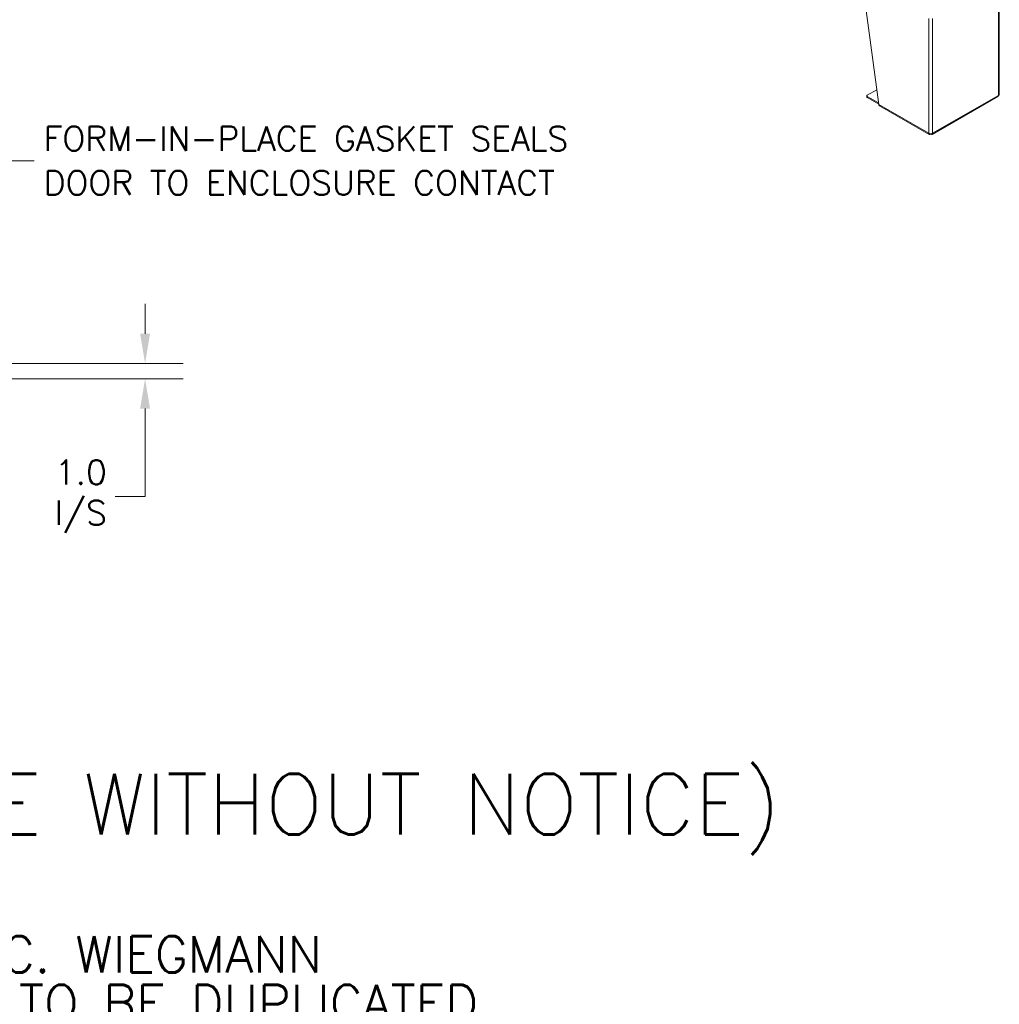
# Model space of a CAD drawing. Header units: inches. Extents: x 14 to 326, y 10 to 205.
# Tile 69 of 107: x 261 to 326, y 10 to 75. Entities that reach past the tile are written whole.
import ezdxf

# ---------------------------------------------------------------- set-up
doc = ezdxf.new("R2010")
doc.units = ezdxf.units.IN
doc.header["$LTSCALE"] = 20
doc.header["$MEASUREMENT"] = 0
for name, color, linetype, lineweight in [('Dimension (ANSI)', 7, 'Continuous', 5), ('Symbol (ANSI)', 7, 'Continuous', 5), ('Visible (ANSI)', 7, 'Continuous', 5), ('Visible Narrow (ANSI)', 7, 'Continuous', 5)]:
    doc.layers.add(name, color=color, linetype=linetype, lineweight=lineweight)
doc.styles.add('Note Text (ANSI)', font='RomanS.shx')
doc.styles.add('ROMANS', font='romans.shx')
doc.dimstyles.new('Default (ANSI)', dxfattribs={"dimscale": 20, "dimtxt": 0.08, "dimasz": 0.098425, "dimexe": 0.125, "dimexo": 0.0625, "dimgap": 0.031496, "dimtad": 0, "dimtih": 1, "dimtoh": 1, "dimrnd": 1e-08, "dimzin": 0, "dimdsep": 46, "dimtxsty": 'ROMANS', "dimcen": 0.09, "dimdle": 0.393701, "dimclrd": 256, "dimclre": 256, "dimclrt": 256, "dimadec": 0, "dimazin": 0, "dimtfac": 1.25, "dimtofl": 0, "dimtmove": 0, "dimatfit": 3, "dimfxl": 1, "dimtolj": 1, "dimtzin": 0, "dimlwd": -1, "dimlwe": -1, "dimarcsym": 0})
doc.dimstyles.new('Default (ANSI)$7', dxfattribs={"dimscale": 20, "dimtxt": 0.08, "dimasz": 0.098425, "dimexe": 0.125, "dimexo": 0.0625, "dimgap": 0.031496, "dimtad": 0, "dimtih": 1, "dimtoh": 1, "dimrnd": 1e-08, "dimzin": 0, "dimdsep": 46, "dimtxsty": 'ROMANS', "dimcen": 0.09, "dimdle": 0.393701, "dimclrd": 256, "dimclre": 256, "dimclrt": 256, "dimadec": 0, "dimazin": 0, "dimtfac": 1.25, "dimtofl": 0, "dimtmove": 0, "dimatfit": 3, "dimfxl": 1, "dimtolj": 1, "dimtzin": 0, "dimlwd": -1, "dimlwe": -1, "dimarcsym": 0})

# ---------------------------------------------------------------- blocks, each defined once
blk = doc.blocks.new('*D20')
at = {"layer": 'Defpoints', "color": 0, "transparency": 16777216}
for p in [(255.296, 52.548), (257.796, 51.548), (269.562, 51.548)]:
    blk.add_point(p, dxfattribs=at)
at = {"layer": 'Dimension (ANSI)', "transparency": 16777216}
for p, q in [((269.562, 54.516), (269.562, 56.485)), ((256.546, 52.548), (272.062, 52.548)), ((259.046, 51.548), (272.062, 51.548)), ((269.562, 49.579), (269.562, 43.785)), ((269.562, 43.785), (267.594, 43.785))]:
    blk.add_line(p, q, dxfattribs=at)
for points in [[(269.234, 54.516), (269.89, 54.516), (269.562, 52.548)], [(269.234, 49.579), (269.89, 49.579), (269.562, 51.548)]]:
    blk.add_solid(points, dxfattribs=at)
at = {"layer": 'Dimension (ANSI)', "transparency": 16777216, "insert": (265.326, 43.785), "char_height": 1.6, "attachment_point": 5, "style": 'ROMANS'}
blk.add_mtext('\\A1;1.0{\\PI/S}', dxfattribs=at)

msp = doc.modelspace()

# ---------------------------------------------------------------- linework, layer by layer
at = {"layer": 'Visible (ANSI)'}
for p, q in [((316.7906, 77.8239), (317.901, 69.6222)), ((325.8398, 70.3023), (325.8398, 77.8646)), ((317.1149, 70.1186), (317.1149, 70.2004)), ((317.1441, 70.2411), (317.7685, 70.6006)), ((317.886, 69.7324), (317.1441, 70.1596)), ((321.4097, 67.65), (325.7458, 70.1471)), ((317.1441, 70.0779), (317.898, 69.6438)), ((317.9479, 69.5357), (321.2225, 67.65)), ((321.3036, 67.6975), (321.3036, 67.6622)), ((321.3286, 67.6975), (321.3286, 67.6622))]:
    msp.add_line(p, q, dxfattribs=at)
for centre, major_axis, start_param, end_param in [((317.2149, 70.2004), (-0.1, 0), 5.4977871, 7.0685835), ((317.2149, 70.1186), (-0.1, 0), 0, 0.7853982), ((325.6648, 70.3023), (0.175, 0), 5.4977871, 6.2831853), ((321.3161, 67.7981), (0.175, 0), 3.9269908, 5.4977871)]:
    msp.add_ellipse(centre, major_axis=major_axis, ratio=0.5758617, start_param=start_param, end_param=end_param, dxfattribs=at)
msp.add_open_spline([(325.7885, 70.2311), (325.7864, 70.1923), (325.7707, 70.1617), (325.7458, 70.1471)], degree=3, dxfattribs=at)
for points, knots in [([(317.9479, 69.5358), (317.9436, 69.5382), (317.9395, 69.5411), (317.9357, 69.5444), (317.9161, 69.5614), (317.9039, 69.5891), (317.901, 69.6222)], [0.78346445, 0.78346445, 0.78346445, 0.78346445, 0.91202272, 0.91202272, 0.91202272, 1.57079633, 1.57079633, 1.57079633, 1.57079633]), ([(321.1923, 67.7268), (321.1899, 67.6847), (321.2057, 67.6536), (321.2331, 67.6455), (321.2528, 67.6396), (321.2781, 67.6455), (321.3036, 67.6622)], [0, 0, 0, 0, 0.9120227, 0.9120227, 0.9120227, 1.5707963, 1.5707963, 1.5707963, 1.5707963]), ([(321.3286, 67.6622), (321.3638, 67.6391), (321.3986, 67.6374), (321.4192, 67.6572), (321.434, 67.6714), (321.4416, 67.6964), (321.4398, 67.7268)], [0, 0, 0, 0, 0.9120227, 0.9120227, 0.9120227, 1.5707963, 1.5707963, 1.5707963, 1.5707963])]:
    msp.add_open_spline(points, degree=3, knots=knots, dxfattribs=at)
at = {"layer": 'Visible Narrow (ANSI)'}
for p, q in [((325.7885, 70.2311), (325.7885, 77.7934)), ((321.1923, 67.7268), (321.1923, 75.2891)), ((321.4398, 75.2891), (321.4398, 67.7268)), ((317.1441, 70.0779), (317.1441, 70.1596)), ((321.4398, 67.7268), (325.7885, 70.2311)), ((317.901, 69.6222), (321.1923, 67.7268))]:
    msp.add_line(p, q, dxfattribs=at)

# ---------------------------------------------------------------- texts
at = {"layer": 'Symbol (ANSI)', "attachment_point": 4}
for s, insert, char_height, width, line_spacing_factor, style in [('{\\fRomanS|b0|i0;\\H1.6000;FORM-IN-PLACE GASKET SEALS\\PDOOR TO ENCLOSURE CONTACT}', (262.883, 65.9223), 1.6, 40.260702, 1.093904, 'ROMANS'), ('{\\fRomanS|b0|i0|c0|p2;\\H2x;PART#: N12544208\\P(DATA SUBJECT TO CHANGE WITHOUT NOTICE)\\H1.6157x; \\H0.61894x;\\P \\H1.352x; \\H0.73963x;\\P\\H0.6x;THIS DRAWING IS PROPERTY OF HUBBELL INC. WIEGMANN\\H1.5633x; \\H0.63966x;\\PALL INFORMATION IS PROPRIETARY AND NOT TO BE DUPLICATED\\H1.234x; \\H0.81039x;\\P\\H1.2571x; }', (188.8511, 18.1083), 2, 147.667742, 0.802644, 'Note Text (ANSI)')]:
    msp.add_mtext(s, dxfattribs=dict(at, insert=insert, char_height=char_height, width=width, line_spacing_factor=line_spacing_factor, style=style))

# ---------------------------------------------------------------- dimensions: what is measured, and where the dimension line sits
at = {"layer": 'Dimension (ANSI)'}
dim = msp.add_linear_dim(base=(269.5621, 51.5479), p1=(255.2962, 52.5479), p2=(257.7962, 51.5479), angle=90, text='<>{\\PI/S}', dimstyle='Default (ANSI)', override={"dimdec": 1, "dimtp": 0, "dimtm": 0, "dimtdec": 2, "dimatfit": 1}, dxfattribs=at)
dim.commit()
dim.dimension.update_dxf_attribs({"geometry": '*D20', "text_midpoint": (265.3256, 43.7853), "dimtype": 160})

# ---------------------------------------------------------------- leaders
at = {"layer": 'Symbol (ANSI)', "annotation_type": 0, "has_hookline": 1, "hookline_direction": 0, "text_width": 39.4292}
msp.add_leader([(256.9514, 60.2888), (260.2846, 65.9223), (262.2531, 65.9223)], dimstyle='Default (ANSI)$7', override={"dimtad": 0}, dxfattribs=at)

doc.saveas('drawing.dxf')
